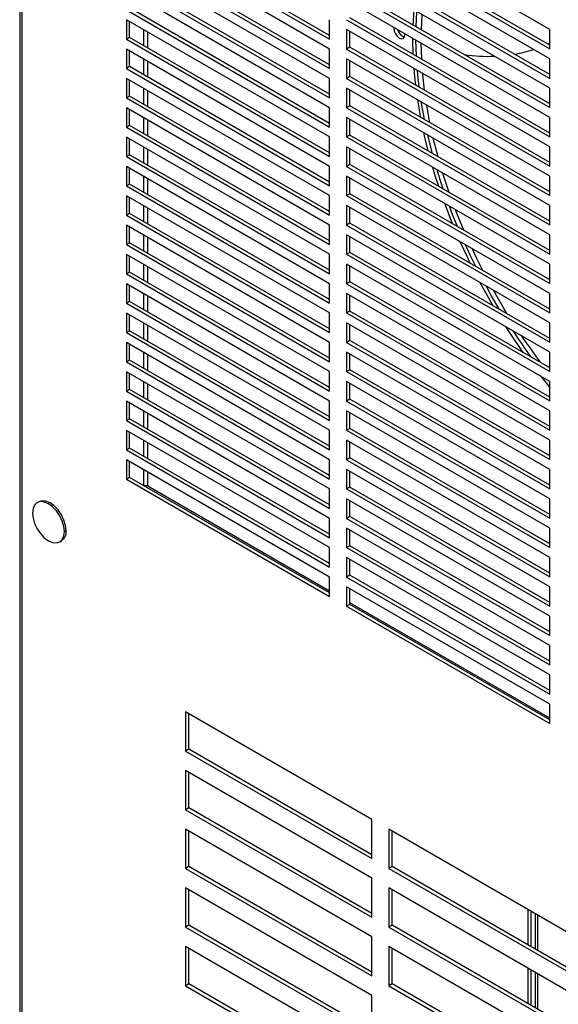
# Model space of a CAD drawing. Header units: millimetres. Extents: x 0 to 2794, y 0 to 2159.
# Tile 9 of 13: x 2404 to 2488, y 1701 to 1854. Entities that reach past the tile are written whole.
import ezdxf

# ---------------------------------------------------------------- set-up
doc = ezdxf.new("R2010")
doc.units = ezdxf.units.MM
doc.header["$LTSCALE"] = 10

msp = doc.modelspace()

# ---------------------------------------------------------------- linework, layer by layer
for p, q in [((2404.05, 1925.95), (2404.05, 1285.92)), ((2404.4, 1925.75), (2404.4, 1285.43)), ((2486.71, 1852.96), (2455.01, 1871.25)), ((2420.68, 1869.72), (2452.37, 1851.43)), ((2452.37, 1852.02), (2421.19, 1870.02)), ((2452.37, 1849.9), (2420.68, 1868.2)), ((2455.01, 1868.2), (2486.71, 1849.91)), ((2486.71, 1850.5), (2455.52, 1868.5)), ((2486.71, 1848.38), (2455.01, 1866.68)), ((2420.68, 1865.15), (2452.37, 1846.85)), ((2452.37, 1847.44), (2421.19, 1865.45)), ((2452.37, 1845.33), (2420.68, 1863.62)), ((2455.01, 1863.63), (2486.71, 1845.33)), ((2486.71, 1845.92), (2455.52, 1863.92)), ((2486.71, 1843.81), (2455.01, 1862.1)), ((2420.68, 1860.57), (2452.37, 1842.28)), ((2452.37, 1842.87), (2421.19, 1860.87)), ((2452.37, 1840.75), (2420.68, 1859.05)), ((2455.01, 1859.05), (2486.71, 1840.76)), ((2486.71, 1841.35), (2455.52, 1859.35)), ((2486.71, 1839.23), (2455.01, 1857.53)), ((2420.68, 1856), (2452.37, 1837.7)), ((2452.37, 1838.29), (2421.19, 1856.3)), ((2452.37, 1836.18), (2420.68, 1854.47)), ((2420.68, 1854.47), (2420.68, 1851.42)), ((2421.19, 1851.72), (2421.19, 1854.18)), ((2452.37, 1851.43), (2452.37, 1854.48)), ((2455.01, 1854.48), (2486.71, 1836.18)), ((2486.71, 1836.77), (2455.52, 1854.77)), ((2423.37, 1852.92), (2423.37, 1850.46)), ((2424.03, 1850.08), (2424.03, 1852.54)), ((2486.71, 1834.66), (2455.01, 1852.95)), ((2455.01, 1852.95), (2455.01, 1849.9)), ((2455.52, 1850.2), (2455.52, 1852.66)), ((2462.37, 1853.28), (2462.36, 1853.14)), ((2462.49, 1853.21), (2462.36, 1853.14)), ((2464.11, 1852.13), (2464.1, 1852.28)), ((2486.71, 1849.91), (2486.71, 1852.96)), ((2421.19, 1851.72), (2420.68, 1851.42)), ((2420.68, 1851.42), (2452.37, 1833.13)), ((2452.37, 1833.72), (2421.19, 1851.72)), ((2465.32, 1851.58), (2465.32, 1851.43)), ((2465.44, 1851.51), (2465.32, 1851.43)), ((2465.32, 1851.43), (2465.36, 1849.09)), ((2486.38, 1850.68), (2486.71, 1850.84)), ((2452.37, 1831.6), (2420.68, 1849.9)), ((2420.68, 1849.9), (2420.68, 1846.85)), ((2421.19, 1847.15), (2421.19, 1849.6)), ((2452.37, 1846.85), (2452.37, 1849.9)), ((2455.52, 1850.2), (2455.01, 1849.9)), ((2455.01, 1849.9), (2486.71, 1831.61)), ((2486.71, 1832.2), (2455.52, 1850.2)), ((2423.37, 1848.34), (2423.37, 1845.88)), ((2424.03, 1845.5), (2424.03, 1847.96)), ((2486.71, 1830.08), (2455.01, 1848.38)), ((2455.01, 1848.38), (2455.01, 1845.33)), ((2455.52, 1845.62), (2455.52, 1848.08)), ((2486.71, 1845.33), (2486.71, 1848.38)), ((2421.19, 1847.15), (2420.68, 1846.85)), ((2420.68, 1846.85), (2452.37, 1828.55)), ((2452.37, 1829.14), (2421.19, 1847.15)), ((2452.37, 1827.03), (2420.68, 1845.32)), ((2420.68, 1845.32), (2420.68, 1842.27)), ((2421.19, 1842.57), (2421.19, 1845.03)), ((2452.37, 1842.28), (2452.37, 1845.33)), ((2455.52, 1845.62), (2455.01, 1845.33)), ((2455.01, 1845.33), (2486.71, 1827.03)), ((2486.71, 1827.62), (2455.52, 1845.62)), ((2423.37, 1843.77), (2423.37, 1841.31)), ((2424.03, 1840.93), (2424.03, 1843.39)), ((2486.71, 1825.51), (2455.01, 1843.8)), ((2455.01, 1843.8), (2455.01, 1840.75)), ((2455.52, 1841.05), (2455.52, 1843.51)), ((2486.71, 1840.76), (2486.71, 1843.81)), ((2421.19, 1842.57), (2420.68, 1842.27)), ((2420.68, 1842.27), (2452.37, 1823.98)), ((2452.37, 1824.57), (2421.19, 1842.57)), ((2452.37, 1822.45), (2420.68, 1840.75)), ((2420.68, 1840.75), (2420.68, 1837.7)), ((2421.19, 1837.99), (2421.19, 1840.45)), ((2452.37, 1837.7), (2452.37, 1840.75)), ((2455.52, 1841.05), (2455.01, 1840.75)), ((2455.01, 1840.75), (2486.71, 1822.46)), ((2486.71, 1823.05), (2455.52, 1841.05)), ((2423.37, 1839.19), (2423.37, 1836.73)), ((2424.03, 1836.35), (2424.03, 1838.81)), ((2486.71, 1820.93), (2455.01, 1839.23)), ((2455.01, 1839.23), (2455.01, 1836.18)), ((2455.52, 1836.47), (2455.52, 1838.93)), ((2486.71, 1836.18), (2486.71, 1839.23)), ((2421.19, 1837.99), (2420.68, 1837.7)), ((2420.68, 1837.7), (2452.37, 1819.4)), ((2452.37, 1819.99), (2421.19, 1837.99)), ((2452.37, 1817.88), (2420.68, 1836.17)), ((2420.68, 1836.17), (2420.68, 1833.12)), ((2421.19, 1833.42), (2421.19, 1835.88)), ((2452.37, 1833.13), (2452.37, 1836.18)), ((2455.52, 1836.47), (2455.01, 1836.18)), ((2455.01, 1836.18), (2486.71, 1817.88)), ((2486.71, 1818.47), (2455.52, 1836.47)), ((2468.39, 1833.62), (2467.67, 1836.49)), ((2469.28, 1833.11), (2468.54, 1835.99)), ((2423.37, 1834.62), (2423.37, 1832.16)), ((2424.03, 1831.78), (2424.03, 1834.24)), ((2486.71, 1816.36), (2455.01, 1834.65)), ((2455.01, 1834.65), (2455.01, 1831.6)), ((2455.52, 1831.9), (2455.52, 1834.36)), ((2486.71, 1831.61), (2486.71, 1834.66)), ((2421.19, 1833.42), (2420.68, 1833.12)), ((2420.68, 1833.12), (2452.37, 1814.83)), ((2452.37, 1815.42), (2421.19, 1833.42)), ((2452.37, 1813.3), (2420.68, 1831.6)), ((2420.68, 1831.6), (2420.68, 1828.55)), ((2421.19, 1828.84), (2421.19, 1831.3)), ((2452.37, 1828.55), (2452.37, 1831.6)), ((2455.52, 1831.9), (2455.01, 1831.6)), ((2455.01, 1831.6), (2486.71, 1813.31)), ((2486.71, 1813.9), (2455.52, 1831.9)), ((2423.37, 1830.04), (2423.37, 1827.58)), ((2424.03, 1827.2), (2424.03, 1829.66)), ((2486.71, 1811.78), (2455.01, 1830.08)), ((2455.01, 1830.08), (2455.01, 1827.03)), ((2455.52, 1827.32), (2455.52, 1829.78)), ((2486.71, 1827.03), (2486.71, 1830.08)), ((2421.19, 1828.84), (2420.68, 1828.55)), ((2420.68, 1828.55), (2452.37, 1810.25)), ((2452.37, 1810.84), (2421.19, 1828.84)), ((2452.37, 1808.73), (2420.68, 1827.02)), ((2420.68, 1827.02), (2420.68, 1823.97)), ((2421.19, 1824.27), (2421.19, 1826.73)), ((2452.37, 1823.98), (2452.37, 1827.03)), ((2455.52, 1827.32), (2455.01, 1827.03)), ((2455.01, 1827.03), (2486.71, 1808.73)), ((2486.71, 1809.32), (2455.52, 1827.32)), ((2423.37, 1825.47), (2423.37, 1823.01)), ((2424.03, 1822.63), (2424.03, 1825.09)), ((2486.71, 1807.21), (2455.01, 1825.5)), ((2455.01, 1825.5), (2455.01, 1822.45)), ((2455.52, 1822.75), (2455.52, 1825.21)), ((2486.71, 1822.46), (2486.71, 1825.51)), ((2421.19, 1824.27), (2420.68, 1823.97)), ((2420.68, 1823.97), (2452.37, 1805.68)), ((2452.37, 1806.27), (2421.19, 1824.27)), ((2452.37, 1804.15), (2420.68, 1822.45)), ((2420.68, 1822.45), (2420.68, 1819.4)), ((2421.19, 1819.69), (2421.19, 1822.15)), ((2452.37, 1819.4), (2452.37, 1822.45)), ((2455.52, 1822.75), (2455.01, 1822.45)), ((2455.01, 1822.45), (2486.71, 1804.16)), ((2486.71, 1804.75), (2455.52, 1822.75)), ((2423.37, 1820.89), (2423.37, 1818.43)), ((2424.03, 1818.05), (2424.03, 1820.51)), ((2486.71, 1802.63), (2455.01, 1820.93)), ((2455.01, 1820.93), (2455.01, 1817.88)), ((2455.52, 1818.17), (2455.52, 1820.63)), ((2486.71, 1817.88), (2486.71, 1820.93)), ((2421.19, 1819.69), (2420.68, 1819.4)), ((2420.68, 1819.4), (2452.37, 1801.1)), ((2452.37, 1801.69), (2421.19, 1819.69)), ((2452.37, 1799.58), (2420.68, 1817.87)), ((2420.68, 1817.87), (2420.68, 1814.82)), ((2421.19, 1815.12), (2421.19, 1817.58)), ((2452.37, 1814.83), (2452.37, 1817.88)), ((2455.52, 1818.17), (2455.01, 1817.88)), ((2455.01, 1817.88), (2486.71, 1799.58)), ((2486.71, 1800.17), (2455.52, 1818.17)), ((2423.37, 1816.32), (2423.37, 1813.86)), ((2424.03, 1813.48), (2424.03, 1815.94)), ((2486.71, 1798.06), (2455.01, 1816.35)), ((2455.01, 1816.35), (2455.01, 1813.3)), ((2455.52, 1813.6), (2455.52, 1816.06)), ((2486.71, 1813.31), (2486.71, 1816.36)), ((2421.19, 1815.12), (2420.68, 1814.82)), ((2420.68, 1814.82), (2452.37, 1796.53)), ((2452.37, 1797.12), (2421.19, 1815.12)), ((2452.37, 1795), (2420.68, 1813.3)), ((2420.68, 1813.3), (2420.68, 1810.25)), ((2421.19, 1810.54), (2421.19, 1813)), ((2452.37, 1810.25), (2452.37, 1813.3)), ((2455.52, 1813.6), (2455.01, 1813.3)), ((2455.01, 1813.3), (2486.71, 1795.01)), ((2486.71, 1795.6), (2455.52, 1813.6)), ((2423.37, 1811.74), (2423.37, 1809.28)), ((2424.03, 1808.9), (2424.03, 1811.36)), ((2486.71, 1793.48), (2455.01, 1811.78)), ((2455.01, 1811.78), (2455.01, 1808.73)), ((2455.52, 1809.02), (2455.52, 1811.48)), ((2486.71, 1808.73), (2486.71, 1811.78)), ((2421.19, 1810.54), (2420.68, 1810.25)), ((2420.68, 1810.25), (2452.37, 1791.95)), ((2452.37, 1792.54), (2421.19, 1810.54)), ((2452.37, 1790.43), (2420.68, 1808.72)), ((2420.68, 1808.72), (2420.68, 1805.67)), ((2421.19, 1805.97), (2421.19, 1808.43)), ((2452.37, 1805.68), (2452.37, 1808.73)), ((2455.52, 1809.02), (2455.01, 1808.73)), ((2455.01, 1808.73), (2486.71, 1790.43)), ((2486.71, 1791.02), (2455.52, 1809.02)), ((2423.37, 1807.17), (2423.37, 1804.71)), ((2424.03, 1804.33), (2424.03, 1806.79)), ((2486.71, 1788.91), (2455.01, 1807.2)), ((2455.01, 1807.2), (2455.01, 1804.15)), ((2455.52, 1804.45), (2455.52, 1806.91)), ((2486.71, 1804.16), (2486.71, 1807.21)), ((2421.19, 1805.97), (2420.68, 1805.67)), ((2420.68, 1805.67), (2452.37, 1787.38)), ((2452.37, 1787.97), (2421.19, 1805.97)), ((2452.37, 1785.85), (2420.68, 1804.15)), ((2420.68, 1804.15), (2420.68, 1801.1)), ((2421.19, 1801.39), (2421.19, 1803.85)), ((2452.37, 1801.1), (2452.37, 1804.15)), ((2455.52, 1804.45), (2455.01, 1804.15)), ((2455.01, 1804.15), (2486.71, 1785.86)), ((2486.71, 1786.45), (2455.52, 1804.45)), ((2421.19, 1801.39), (2420.68, 1801.1)), ((2452.37, 1783.39), (2421.19, 1801.39)), ((2423.37, 1802.59), (2423.37, 1800.13)), ((2424.03, 1799.75), (2424.03, 1802.21)), ((2486.71, 1784.33), (2455.01, 1802.63)), ((2455.01, 1802.63), (2455.01, 1799.58)), ((2455.52, 1799.87), (2455.52, 1802.33)), ((2486.71, 1799.58), (2486.71, 1802.63)), ((2420.68, 1801.1), (2452.37, 1782.8)), ((2455.52, 1799.87), (2455.01, 1799.58)), ((2486.71, 1781.87), (2455.52, 1799.87)), ((2452.37, 1781.28), (2420.68, 1799.57)), ((2420.68, 1799.57), (2420.68, 1796.52)), ((2421.19, 1796.82), (2421.19, 1799.28)), ((2452.37, 1796.53), (2452.37, 1799.58)), ((2455.01, 1799.58), (2486.71, 1781.28)), ((2485.28, 1798.88), (2486.71, 1797.1)), ((2421.19, 1796.82), (2420.68, 1796.52)), ((2452.37, 1778.82), (2421.19, 1796.82)), ((2423.37, 1798.02), (2423.37, 1795.56)), ((2424.03, 1795.18), (2424.03, 1797.64)), ((2486.71, 1779.76), (2455.01, 1798.05)), ((2455.01, 1798.05), (2455.01, 1795)), ((2455.52, 1795.3), (2455.52, 1797.76)), ((2486.71, 1798.01), (2486.64, 1798.09)), ((2486.71, 1795.01), (2486.71, 1798.06)), ((2420.68, 1796.52), (2452.37, 1778.23)), ((2455.52, 1795.3), (2455.01, 1795)), ((2486.71, 1777.3), (2455.52, 1795.3)), ((2452.37, 1776.7), (2420.68, 1795)), ((2420.68, 1795), (2420.68, 1791.95)), ((2421.19, 1792.24), (2421.19, 1794.7)), ((2452.37, 1791.95), (2452.37, 1795)), ((2455.01, 1795), (2486.71, 1776.71)), ((2421.19, 1792.24), (2420.68, 1791.95)), ((2452.37, 1774.24), (2421.19, 1792.24)), ((2423.37, 1793.44), (2423.37, 1790.98)), ((2424.03, 1790.6), (2424.03, 1793.06)), ((2486.71, 1775.18), (2455.01, 1793.48)), ((2455.01, 1793.48), (2455.01, 1790.43)), ((2455.52, 1790.72), (2455.52, 1793.18)), ((2486.71, 1790.43), (2486.71, 1793.48)), ((2420.68, 1791.95), (2452.37, 1773.65)), ((2455.52, 1790.72), (2455.01, 1790.43)), ((2486.71, 1772.72), (2455.52, 1790.72)), ((2452.37, 1772.13), (2420.68, 1790.42)), ((2420.68, 1790.42), (2420.68, 1787.37)), ((2421.19, 1787.67), (2421.19, 1790.13)), ((2452.37, 1787.38), (2452.37, 1790.43)), ((2455.01, 1790.43), (2486.71, 1772.13)), ((2421.19, 1787.67), (2420.68, 1787.37)), ((2452.37, 1769.67), (2421.19, 1787.67)), ((2423.37, 1788.87), (2423.37, 1786.41)), ((2424.03, 1786.03), (2424.03, 1788.49)), ((2486.71, 1770.61), (2455.01, 1788.9)), ((2455.01, 1788.9), (2455.01, 1785.85)), ((2455.52, 1786.15), (2455.52, 1788.61)), ((2486.71, 1785.86), (2486.71, 1788.91)), ((2420.68, 1787.37), (2452.37, 1769.08)), ((2455.52, 1786.15), (2455.01, 1785.85)), ((2486.71, 1768.15), (2455.52, 1786.15)), ((2452.37, 1767.55), (2420.68, 1785.85)), ((2420.68, 1785.85), (2420.68, 1782.8)), ((2421.19, 1783.09), (2421.19, 1785.55)), ((2452.37, 1782.8), (2452.37, 1785.85)), ((2455.01, 1785.85), (2486.71, 1767.56)), ((2421.19, 1783.09), (2420.68, 1782.8)), ((2452.37, 1765.09), (2421.19, 1783.09)), ((2423.37, 1784.29), (2423.37, 1781.83)), ((2424.03, 1781.7), (2424.03, 1783.91)), ((2486.71, 1766.03), (2455.01, 1784.33)), ((2455.01, 1784.33), (2455.01, 1781.28)), ((2455.52, 1781.57), (2455.52, 1784.03)), ((2486.71, 1781.28), (2486.71, 1784.33)), ((2420.68, 1782.8), (2452.37, 1764.5)), ((2452.37, 1765.34), (2424.03, 1781.7)), ((2455.52, 1781.57), (2455.01, 1781.28)), ((2486.71, 1763.57), (2455.52, 1781.57)), ((2452.37, 1778.23), (2452.37, 1781.28)), ((2455.01, 1781.28), (2486.71, 1762.98)), ((2407.02, 1779.29), (2406.78, 1779.15)), ((2486.71, 1761.46), (2455.01, 1779.75)), ((2455.01, 1779.75), (2455.01, 1776.7)), ((2455.52, 1777), (2455.52, 1779.46)), ((2486.71, 1776.71), (2486.71, 1779.76)), ((2455.52, 1777), (2455.01, 1776.7)), ((2486.71, 1759), (2455.52, 1777)), ((2452.37, 1773.65), (2452.37, 1776.7)), ((2455.01, 1776.7), (2486.71, 1758.41)), ((2411.04, 1774.65), (2411.29, 1774.8)), ((2486.71, 1756.88), (2455.01, 1775.18)), ((2455.01, 1775.18), (2455.01, 1772.13)), ((2455.52, 1772.42), (2455.52, 1774.88)), ((2486.71, 1772.13), (2486.71, 1775.18)), ((2410.3, 1773.04), (2410.55, 1773.18)), ((2455.52, 1772.42), (2455.01, 1772.13)), ((2486.71, 1754.42), (2455.52, 1772.42)), ((2452.37, 1769.08), (2452.37, 1772.13)), ((2455.01, 1772.13), (2486.71, 1753.83)), ((2486.71, 1752.31), (2455.01, 1770.6)), ((2455.01, 1770.6), (2455.01, 1767.55)), ((2455.52, 1767.85), (2455.52, 1770.31)), ((2486.71, 1767.56), (2486.71, 1770.61)), ((2455.52, 1767.85), (2455.01, 1767.55)), ((2486.71, 1749.85), (2455.52, 1767.85)), ((2452.37, 1764.5), (2452.37, 1767.55)), ((2455.01, 1767.55), (2486.71, 1749.26)), ((2486.71, 1747.73), (2455.01, 1766.03)), ((2455.01, 1766.03), (2455.01, 1762.98)), ((2455.52, 1763.27), (2455.52, 1765.73)), ((2486.71, 1762.98), (2486.71, 1766.03)), ((2455.52, 1763.27), (2455.01, 1762.98)), ((2486.71, 1745.52), (2455.52, 1763.52)), ((2486.71, 1745.27), (2455.52, 1763.27)), ((2455.01, 1762.98), (2486.71, 1744.68)), ((2486.71, 1758.41), (2486.71, 1761.46)), ((2486.71, 1753.83), (2486.71, 1756.88)), ((2486.71, 1749.26), (2486.71, 1752.31)), ((2486.71, 1744.68), (2486.71, 1747.73)), ((2458.97, 1729.73), (2429.92, 1746.51)), ((2429.92, 1746.51), (2429.92, 1740.41)), ((2430.43, 1740.7), (2430.43, 1746.21)), ((2430.43, 1740.7), (2429.92, 1740.41)), ((2429.92, 1740.41), (2458.97, 1723.63)), ((2458.97, 1724.22), (2430.43, 1740.7)), ((2458.97, 1720.58), (2429.92, 1737.36)), ((2429.92, 1737.36), (2429.92, 1731.26)), ((2430.43, 1731.55), (2430.43, 1737.06)), ((2430.43, 1731.55), (2429.92, 1731.26)), ((2429.92, 1731.26), (2458.97, 1714.48)), ((2458.97, 1715.07), (2430.43, 1731.55)), ((2458.97, 1723.63), (2458.97, 1729.73)), ((2458.97, 1711.43), (2429.92, 1728.21)), ((2429.92, 1728.21), (2429.92, 1722.11)), ((2430.43, 1722.4), (2430.43, 1727.91)), ((2490.67, 1711.44), (2461.61, 1728.21)), ((2461.61, 1728.21), (2461.61, 1722.11)), ((2462.13, 1722.4), (2462.13, 1727.91)), ((2430.43, 1722.4), (2429.92, 1722.11)), ((2429.92, 1722.11), (2458.97, 1705.33)), ((2458.97, 1705.92), (2430.43, 1722.4)), ((2462.13, 1722.4), (2461.61, 1722.11)), ((2461.61, 1722.11), (2490.67, 1705.34)), ((2490.67, 1705.93), (2462.13, 1722.4)), ((2458.97, 1714.48), (2458.97, 1720.58)), ((2458.97, 1702.28), (2429.92, 1719.06)), ((2429.92, 1719.06), (2429.92, 1712.96)), ((2430.43, 1713.25), (2430.43, 1718.76)), ((2490.67, 1702.29), (2461.61, 1719.06)), ((2461.61, 1719.06), (2461.61, 1712.96)), ((2462.13, 1713.25), (2462.13, 1718.76)), ((2483.27, 1715.71), (2483.27, 1710.2)), ((2483.77, 1715.42), (2483.77, 1709.91)), ((2484.41, 1715.05), (2484.41, 1709.54)), ((2484.76, 1714.85), (2484.76, 1709.34)), ((2430.43, 1713.25), (2429.92, 1712.96)), ((2429.92, 1712.96), (2458.97, 1696.18)), ((2458.97, 1696.77), (2430.43, 1713.25)), ((2462.13, 1713.25), (2461.61, 1712.96)), ((2461.61, 1712.96), (2490.67, 1696.19)), ((2490.67, 1696.78), (2462.13, 1713.25)), ((2458.97, 1705.33), (2458.97, 1711.43)), ((2458.97, 1693.13), (2429.92, 1709.91)), ((2429.92, 1709.91), (2429.92, 1703.81)), ((2430.43, 1704.1), (2430.43, 1709.61)), ((2490.67, 1693.14), (2461.61, 1709.91)), ((2461.61, 1709.91), (2461.61, 1703.81)), ((2462.13, 1704.1), (2462.13, 1709.61)), ((2483.27, 1706.56), (2483.27, 1701.05)), ((2483.77, 1706.27), (2483.77, 1700.76)), ((2484.41, 1705.9), (2484.41, 1700.39)), ((2484.76, 1705.7), (2484.76, 1700.19)), ((2430.43, 1704.1), (2429.92, 1703.81)), ((2429.92, 1703.81), (2458.97, 1687.03)), ((2458.97, 1687.62), (2430.43, 1704.1)), ((2462.13, 1704.1), (2461.61, 1703.81)), ((2461.61, 1703.81), (2490.67, 1687.04)), ((2490.67, 1687.63), (2462.13, 1704.1)), ((2458.97, 1696.18), (2458.97, 1702.28))]:
    msp.add_line(p, q)
at = {"flags": 128}
for points in [[(2465.52, 1856.04), (2465.39, 1854.23), (2465.36, 1853.67)], [(2465.85, 1853.39), (2465.9, 1854.53), (2465.98, 1855.77)], [(2466.68, 1852.91), (2466.73, 1854.04), (2466.81, 1855.29)], [(2462.36, 1853.14), (2462.43, 1852.71), (2462.62, 1852.27), (2462.9, 1851.89), (2463.24, 1851.62), (2463.57, 1851.51), (2463.85, 1851.56), (2464.04, 1851.78), (2464.11, 1852.13)], [(2465.9, 1848.78), (2465.9, 1848.84), (2465.82, 1851.29)], [(2466.73, 1848.3), (2466.73, 1848.36), (2466.66, 1850.81)], [(2465.49, 1846.9), (2465.61, 1845.58), (2465.74, 1844.3)], [(2466.33, 1843.96), (2466.11, 1845.87), (2466.05, 1846.58)], [(2467.17, 1843.47), (2466.95, 1845.4), (2466.89, 1846.1)], [(2466.05, 1842), (2466.48, 1839.48), (2466.52, 1839.28)], [(2467.15, 1838.91), (2466.99, 1839.77), (2466.66, 1841.65)], [(2468.01, 1838.41), (2467.84, 1839.29), (2467.51, 1841.16)], [(2467.01, 1836.88), (2467.13, 1836.36), (2467.7, 1834.02)], [(2468.4, 1831.5), (2468.84, 1830.03), (2469.34, 1828.5)], [(2470.09, 1828.06), (2469.35, 1830.32), (2469.12, 1831.08)], [(2471.02, 1827.53), (2470.25, 1829.85), (2470.02, 1830.56)], [(2470.27, 1825.85), (2471.1, 1823.67), (2471.49, 1822.68)], [(2472.32, 1822.2), (2471.6, 1823.96), (2471.05, 1825.39)], [(2473.31, 1821.63), (2472.53, 1823.5), (2472, 1824.84)], [(2472.69, 1819.87), (2473.85, 1817.36), (2474.26, 1816.51)], [(2475.18, 1815.98), (2474.36, 1817.65), (2473.55, 1819.38)], [(2476.26, 1815.35), (2475.33, 1817.21), (2474.58, 1818.78)], [(2475.8, 1813.5), (2477.07, 1811.19), (2477.82, 1809.87)], [(2478.86, 1809.28), (2477.57, 1811.48), (2476.76, 1812.95)], [(2480.08, 1808.57), (2478.59, 1811.07), (2477.9, 1812.29)], [(2479.82, 1806.6), (2480.7, 1805.25), (2482.52, 1802.59)], [(2423.69, 1781.78), (2423.67, 1781.73), (2423.65, 1781.67)], [(2411.04, 1774.65), (2410.95, 1775.45), (2410.7, 1776.28), (2410.3, 1777.11), (2409.79, 1777.87), (2409.19, 1778.5), (2408.54, 1778.97), (2407.89, 1779.25), (2407.29, 1779.31), (2406.78, 1779.15), (2406.38, 1778.78), (2406.13, 1778.23), (2406.04, 1777.53)], [(2411.29, 1774.8), (2411.2, 1775.59), (2410.95, 1776.43), (2410.55, 1777.25), (2410.04, 1778.01), (2409.44, 1778.65), (2408.79, 1779.12), (2408.14, 1779.39), (2407.54, 1779.45), (2407.02, 1779.29)], [(2406.04, 1777.53), (2406.13, 1776.74), (2406.38, 1775.9), (2406.78, 1775.07), (2407.29, 1774.32), (2407.89, 1773.68), (2408.54, 1773.21), (2409.19, 1772.94), (2409.79, 1772.88), (2410.3, 1773.04), (2410.7, 1773.4), (2410.95, 1773.95), (2411.04, 1774.65)]]:
    msp.add_lwpolyline(points, dxfattribs=at)
for centre, radius, start, end in [((2464.54, 1853.37), 1.64, 195.1639, 252.6437), ((2477.05, 1873.92), 25.16, 261.6839, 272.373), ((2477.56, 1870.7), 21.91, 279.5512, 287.6376), ((2564.63, 1860.62), 99.96, 213.1495, 215.9926), ((2562.9, 1859.56), 97.25, 213.9861, 217.012), ((2423.7, 1781.06), 0.724, 62.6972, 105.7276), ((2409.61, 1774.58), 1.69, 303.9367, 7.3755)]:
    msp.add_arc(centre, radius, start, end)

doc.saveas('drawing.dxf')
